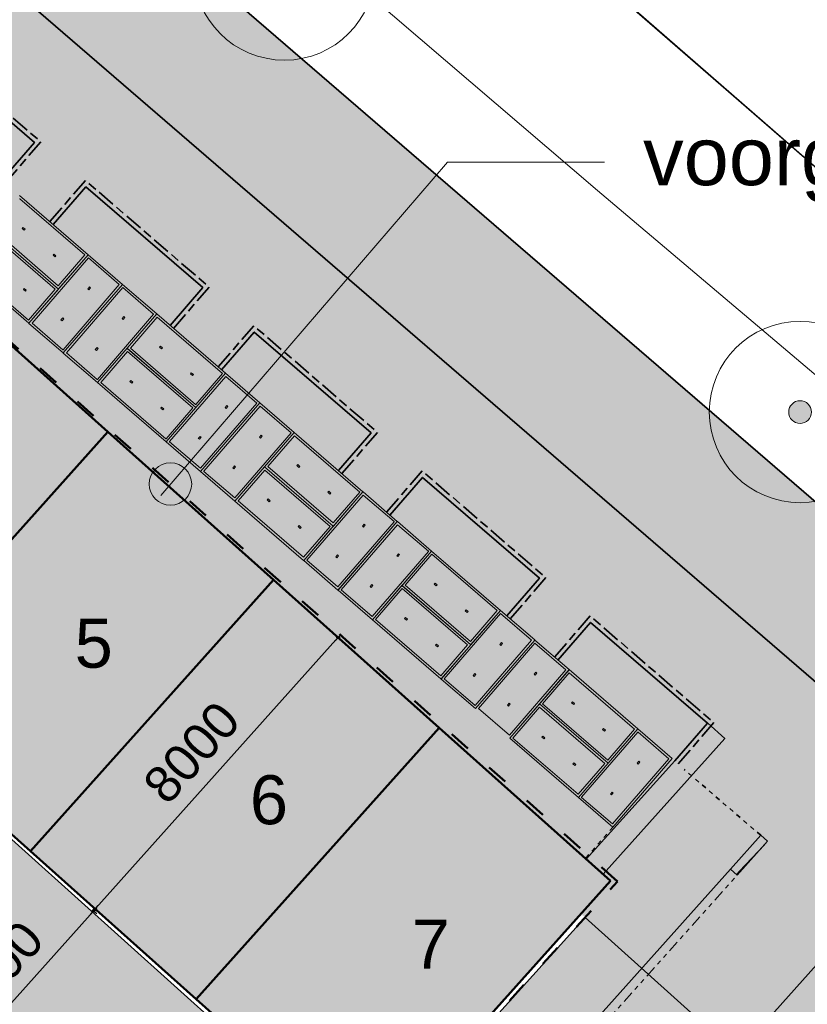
# Model space of a CAD drawing. Header units: millimetres. Extents: x 37131378 to 37737458, y 18584386 to 19114224.
# Tile 81 of 86: x 37682724 to 37700078, y 18917968 to 18939683. Entities that reach past the tile are written whole.
import ezdxf

# ---------------------------------------------------------------- set-up
doc = ezdxf.new("R2010")
doc.units = ezdxf.units.MM
doc.header["$LTSCALE"] = 50
doc.header["$PDMODE"] = 35
for name, pattern in [('DGN Style 5', [0.735972, 0.315416, -0.420555]), ('VH-OPSLUITBAND_100X200', [16, 8, -2, 4, -2]), ('VH-TROTTOIRBAND-SO', [15, 5, -2, 2, -2, 2, -2]), ('XX-HIDDEN', [4, 2, -2])]:
    doc.linetypes.add(name, pattern=pattern)
for name, color, linetype, lineweight in [('0.05 SO', 1, 'Continuous', 5), ('0.15', 2, 'Continuous', 18), ('0.50', 6, 'Continuous', 50), ('B-WE-GR-BOOM-S', 252, 'Continuous', 25), ('B-WE-VH-KANTOPSLUITING_ACHTERKANTBAND-G', 250, 'Continuous', 18), ('Bandenlijnen nieuwe situatie', 7, 'Continuous', 13), ('groenvoorziening', 7, 'Continuous', 0), ('N-WE-VH-KANTOPSLUITING_ACHTERKANTBAND-G', 50, 'Continuous', 35), ('N-WE-VH-KANTOPSLUITING_OPSLUITBAND_100X200-G', 150, 'VH-OPSLUITBAND_100X200', 35), ('N-WE-VH-KANTOPSLUITING_TROTTOIRBAND_180X200-G', 210, 'VH-TROTTOIRBAND-SO', 35), ('N-WE-VH-KANTOPSLUITING_TROTTOIRBAND_180X200_250_EINDVERLOOPBAND-S', 210, 'Continuous', 25), ('N-WE-VH-MATERIAALGRENS-G', 7, 'XX-HIDDEN', 35)]:
    doc.layers.add(name, color=color, linetype=linetype, lineweight=lineweight)
doc.layers.add('AM$1A---_MAATVOERING', color=1, linetype='Continuous')
doc.layers.add('N-WE-OG-TROTTOIR-SBS-DF-PAVIONA-V', color=7, linetype='Continuous', lineweight=0, true_color=0xbc7967)
doc.layers.add('N01-WE-GR-GRAS_GAZON-V', color=7, linetype='Continuous', lineweight=18, true_color=0xc5d986)
doc.styles.add('01_100', font='arial.ttf', dxfattribs={"height": 180})
doc.styles.add('02_100', font='arial.ttf', dxfattribs={"height": 800})
doc.dimstyles.new('02_100', dxfattribs={"dimscale": 71.428571, "dimtxt": 800, "dimasz": 1, "dimexe": 1.25, "dimexo": 0, "dimgap": 4.3, "dimtad": 1, "dimdec": 0, "dimdsep": 46, "dimtxsty": '02_100', "dimblk": 'DOT', "dimcen": 1, "dimdle": 1, "dimclrt": 2, "dimazin": 0, "dimtfac": 1, "dimtdec": 0, "dimtix": 1, "dimtmove": 1, "dimatfit": 3, "dimldrblk": 'DOT', "dimfxl": 2, "dimtolj": 1, "dimtzin": 0, "dimarcsym": 0})

# ---------------------------------------------------------------- blocks, each defined once
blk = doc.blocks.new('SGR-BOOM_01-SO')
at = {"linetype": 'ByBlock', "lineweight": 18}
h = blk.add_hatch(color=0, dxfattribs=at)
h.dxf.hatch_style = 1
edge = h.paths.add_edge_path()
edge.add_arc((0, 0), 0.25, 0, 360)
at = {"color": 0, "linetype": 'ByBlock', "lineweight": 18}
for radius in [2, 0.25]:
    blk.add_circle((0, 0), radius, dxfattribs=at)
blk = doc.blocks.new('SVH-TROTTOIRBAND EINDVERLOOPBAND_180 200X250_200X120_RECHTS_L1000_HD-MM')
at = {"linetype": 'Continuous', "lineweight": 0}
for p in [(0, 20), (900, 0)]:
    blk.add_line(p, (100, 20), dxfattribs=at)
blk.add_lwpolyline([(1000, 0), (0, 0), (0, 200), (1000, 200)], close=True, dxfattribs=at)
blk = doc.blocks.new('FASE2')
at = {"layer": '0.05 SO', "true_color": 0xc7c8ca}
h = blk.add_hatch(color=9, dxfattribs=at)
h.paths.add_polyline_path([(18022.02, -1933.753), (18023.431, -1933.65), (19459.855, -3174.25), (19459.959, -3175.661), (18872.994, -3855.276), (18871.584, -3855.379), (17435.159, -2614.779), (17435.056, -2613.369)])
h.paths.add_polyline_path([(18094.37, -2569.039), (18139.779, -2608.257), (18120.169, -2630.962), (18074.761, -2591.743)], flags=16)
h.paths.add_polyline_path([(18775.499, -3157.311), (18820.907, -3196.529), (18801.298, -3219.233), (18755.89, -3180.015)], flags=16)
h = blk.add_hatch(color=9, dxfattribs=at)
h.paths.add_polyline_path([(17368.385, -2690.563), (17369.795, -2690.46), (18806.22, -3931.06), (18806.323, -3932.47), (18219.359, -4612.085), (18217.948, -4612.189), (16781.524, -3371.589), (16781.42, -3370.178)])
h.paths.add_polyline_path([(17440.735, -3325.849), (17486.143, -3365.067), (17466.534, -3387.771), (17421.125, -3348.553)], flags=16)
h.paths.add_polyline_path([(18121.863, -3914.121), (18167.272, -3953.339), (18147.663, -3976.043), (18102.254, -3936.825)], flags=16)
h = blk.add_hatch(color=9, dxfattribs=at)
h.paths.add_polyline_path([(20216.665, -3827.886), (20216.768, -3829.296), (18976.168, -5265.721), (18974.758, -5265.824), (18295.143, -4678.859), (18295.04, -4677.449), (19535.64, -3241.024), (19537.05, -3240.921)])
h.paths.add_polyline_path([(19581.379, -3900.235), (19542.161, -3945.644), (19519.457, -3926.035), (19558.675, -3880.626)], flags=16)
h.paths.add_polyline_path([(18993.108, -4581.364), (18953.889, -4626.772), (18931.185, -4607.163), (18970.403, -4561.755)], flags=16)
h = blk.add_hatch(color=9, dxfattribs=at)
h.paths.add_polyline_path([(20973.475, -4481.521), (20973.578, -4482.932), (19732.978, -5919.356), (19731.567, -5919.459), (19051.952, -5332.495), (19051.849, -5331.084), (20292.449, -3894.66), (20293.86, -3894.557)])
h.paths.add_polyline_path([(20338.189, -4553.871), (20298.971, -4599.279), (20276.267, -4579.67), (20315.485, -4534.262)], flags=16)
h.paths.add_polyline_path([(19749.917, -5234.999), (19710.699, -5280.408), (19687.995, -5260.799), (19727.213, -5215.39)], flags=16)
h = blk.add_hatch(color=9, dxfattribs=at)
h.paths.add_polyline_path([(21049.259, -4548.295), (21050.669, -4548.192), (22487.094, -5788.792), (22487.197, -5790.202), (21900.232, -6469.817), (21898.822, -6469.921), (20462.397, -5229.321), (20462.294, -5227.91)])
h.paths.add_polyline_path([(21121.608, -5183.581), (21167.017, -5222.799), (21147.408, -5245.503), (21101.999, -5206.285)], flags=16)
h.paths.add_polyline_path([(21802.737, -5771.853), (21848.146, -5811.071), (21828.536, -5833.775), (21783.128, -5794.557)], flags=16)
h = blk.add_hatch(color=9, dxfattribs=at)
h.paths.add_polyline_path([(20395.623, -5305.105), (20397.034, -5305.002), (21833.458, -6545.602), (21833.562, -6547.012), (21246.597, -7226.627), (21245.187, -7226.73), (19808.762, -5986.13), (19808.659, -5984.72)])
h.paths.add_polyline_path([(20467.973, -5940.39), (20513.381, -5979.608), (20493.772, -6002.313), (20448.364, -5963.095)], flags=16)
h.paths.add_polyline_path([(21149.102, -6528.662), (21194.51, -6567.88), (21174.901, -6590.585), (21129.492, -6551.366)], flags=16)
h = blk.add_hatch(color=9, dxfattribs=at)
h.paths.add_polyline_path([(21322.381, -7293.401), (21322.278, -7291.991), (22562.878, -5855.566), (22564.288, -5855.463), (23243.903, -6442.427), (23244.007, -6443.838), (22003.407, -7880.262), (22001.996, -7880.366)])
h.paths.add_polyline_path([(21957.667, -7221.051), (21996.885, -7175.643), (22019.589, -7195.252), (21980.371, -7240.66)], flags=16)
h.paths.add_polyline_path([(22545.939, -6539.923), (22585.157, -6494.514), (22607.861, -6514.123), (22568.643, -6559.532)], flags=16)
h = blk.add_hatch(color=9, dxfattribs=at)
h.paths.add_polyline_path([(22079.191, -7947.036), (22079.088, -7945.626), (23319.688, -6509.201), (23321.098, -6509.098), (24000.713, -7096.063), (24000.816, -7097.473), (22760.216, -8533.898), (22758.806, -8534.001)])
h.paths.add_polyline_path([(22714.476, -7874.687), (22753.694, -7829.278), (22776.399, -7848.887), (22737.181, -7894.296)], flags=16)
h.paths.add_polyline_path([(23302.748, -7193.558), (23341.966, -7148.15), (23364.671, -7167.759), (23325.452, -7213.167)], flags=16)
h = blk.add_hatch(color=9, dxfattribs=at)
h.paths.add_polyline_path([(24076.497, -7162.837), (24077.908, -7162.734), (25514.332, -8403.334), (25514.435, -8404.744), (24927.471, -9084.359), (24926.06, -9084.462), (23489.636, -7843.862), (23489.533, -7842.452)])
h.paths.add_polyline_path([(24148.847, -7798.122), (24194.255, -7837.34), (24174.646, -7860.045), (24129.238, -7820.827)], flags=16)
h.paths.add_polyline_path([(24829.975, -8386.394), (24875.384, -8425.612), (24855.775, -8448.317), (24810.366, -8409.098)], flags=16)
h = blk.add_hatch(color=9, dxfattribs=at)
h.paths.add_polyline_path([(23422.862, -7919.646), (23424.272, -7919.543), (24860.697, -9160.143), (24860.8, -9161.554), (24273.835, -9841.169), (24272.425, -9841.272), (22836, -8600.672), (22835.897, -8599.261)])
h.paths.add_polyline_path([(23495.211, -8554.932), (23540.62, -8594.15), (23521.011, -8616.854), (23475.602, -8577.636)], flags=16)
h.paths.add_polyline_path([(24176.34, -9143.204), (24221.748, -9182.422), (24202.139, -9205.126), (24156.731, -9165.908)], flags=16)
h = blk.add_hatch(color=9, dxfattribs=at)
h.paths.add_polyline_path([(26271.142, -9056.969), (26271.245, -9058.379), (25030.645, -10494.804), (25029.234, -10494.907), (24349.619, -9907.943), (24349.516, -9906.532), (25590.116, -8470.108), (25591.527, -8470.004)])
h.paths.add_polyline_path([(25635.856, -9129.319), (25596.638, -9174.727), (25573.934, -9155.118), (25613.152, -9109.709)], flags=16)
h.paths.add_polyline_path([(25047.584, -9810.447), (25008.366, -9855.856), (24985.662, -9836.247), (25024.88, -9790.838)], flags=16)
h = blk.add_hatch(color=9, dxfattribs=at)
h.paths.add_polyline_path([(27027.951, -9710.604), (27028.055, -9712.015), (25787.455, -11148.439), (25786.044, -11148.543), (25106.429, -10561.578), (25106.326, -10560.168), (26346.926, -9123.743), (26348.336, -9123.64)])
h.paths.add_polyline_path([(26392.666, -9782.954), (26353.448, -9828.363), (26330.743, -9808.753), (26369.961, -9763.345)], flags=16)
h.paths.add_polyline_path([(25804.394, -10464.083), (25765.176, -10509.491), (25742.471, -10489.882), (25781.69, -10444.474)], flags=16)
h = blk.add_hatch(color=9, dxfattribs=at)
h.paths.add_polyline_path([(27103.735, -9777.378), (27105.146, -9777.275), (28541.571, -11017.875), (28541.674, -11019.286), (27954.709, -11698.901), (27953.299, -11699.004), (26516.874, -10458.404), (26516.771, -10456.993)])
h.paths.add_polyline_path([(27176.085, -10412.664), (27221.494, -10451.882), (27201.885, -10474.586), (27156.476, -10435.368)], flags=16)
h.paths.add_polyline_path([(27857.214, -11000.936), (27902.622, -11040.154), (27883.013, -11062.858), (27837.605, -11023.64)], flags=16)
h = blk.add_hatch(color=9, dxfattribs=at)
h.paths.add_polyline_path([(26450.1, -10534.188), (26451.511, -10534.085), (27887.935, -11774.685), (27888.038, -11776.095), (27301.074, -12455.71), (27299.663, -12455.813), (25863.239, -11215.213), (25863.135, -11213.803)])
h.paths.add_polyline_path([(26522.45, -11169.474), (26567.858, -11208.692), (26548.249, -11231.396), (26502.841, -11192.178)], flags=16)
h.paths.add_polyline_path([(27203.578, -11757.745), (27248.987, -11796.964), (27229.378, -11819.668), (27183.969, -11780.45)], flags=16)
h = blk.add_hatch(color=9, dxfattribs=at)
h.paths.add_polyline_path([(27376.858, -12522.484), (27376.755, -12521.074), (28617.355, -11084.649), (28618.765, -11084.546), (29298.38, -11671.511), (29298.483, -11672.921), (28057.883, -13109.346), (28056.473, -13109.449)])
h.paths.add_polyline_path([(28012.143, -12450.135), (28051.362, -12404.726), (28074.066, -12424.335), (28034.848, -12469.744)], flags=16)
h.paths.add_polyline_path([(28600.415, -11769.006), (28639.633, -11723.597), (28662.338, -11743.207), (28623.12, -11788.615)], flags=16)
h = blk.add_hatch(color=9, dxfattribs=at)
h.paths.add_polyline_path([(28133.667, -13176.12), (28133.564, -13174.709), (29374.164, -11738.285), (29375.575, -11738.181), (30055.19, -12325.146), (30055.293, -12326.556), (28814.693, -13762.981), (28813.282, -13763.084)])
h.paths.add_polyline_path([(28768.953, -13103.77), (28808.171, -13058.361), (28830.875, -13077.971), (28791.657, -13123.379)], flags=16)
h.paths.add_polyline_path([(29357.225, -12422.641), (29396.443, -12377.233), (29419.147, -12396.842), (29379.929, -12442.25)], flags=16)
h = blk.add_hatch(color=9, dxfattribs=at)
h.paths.add_polyline_path([(30130.974, -12391.92), (30132.384, -12391.817), (31568.809, -13632.417), (31568.912, -13633.827), (30981.948, -14313.442), (30980.537, -14313.545), (29544.112, -13072.945), (29544.009, -13071.535)])
h.paths.add_polyline_path([(30203.323, -13027.206), (30248.732, -13066.424), (30229.123, -13089.128), (30183.714, -13049.91)], flags=16)
h.paths.add_polyline_path([(30884.452, -13615.477), (30929.861, -13654.696), (30910.252, -13677.4), (30864.843, -13638.182)], flags=16)
h = blk.add_hatch(color=9, dxfattribs=at)
h.paths.add_polyline_path([(29477.338, -13148.73), (29478.749, -13148.626), (30915.174, -14389.226), (30915.277, -14390.637), (30328.312, -15070.252), (30326.902, -15070.355), (28890.477, -13829.755), (28890.374, -13828.345)])
h.paths.add_polyline_path([(29549.688, -13784.015), (29595.097, -13823.233), (29575.488, -13845.938), (29530.079, -13806.719)], flags=16)
h.paths.add_polyline_path([(30230.817, -14372.287), (30276.225, -14411.505), (30256.616, -14434.209), (30211.208, -14394.991)], flags=16)
h = blk.add_hatch(color=9, dxfattribs=at)
h.paths.add_polyline_path([(30404.096, -15137.026), (30403.993, -15135.615), (31644.593, -13699.191), (31646.003, -13699.088), (32325.619, -14286.052), (32325.722, -14287.463), (31085.122, -15723.887), (31083.711, -15723.99)])
h.paths.add_polyline_path([(31039.382, -15064.676), (31078.6, -15019.268), (31101.304, -15038.877), (31062.086, -15084.285)], flags=16)
h.paths.add_polyline_path([(31627.654, -14383.548), (31666.872, -14338.139), (31689.576, -14357.748), (31650.358, -14403.157)], flags=16)
at = {"layer": '0.05 SO', "color": 9, "true_color": 0xc7c8ca}
for p, q in [((19531.134, -3169.745), (18017.515, -1862.474)), ((19459.855, -3174.25), (18023.431, -1933.65)), ((18094.37, -2569.039), (18074.761, -2591.743)), ((18074.761, -2591.743), (18120.169, -2630.962)), ((18139.779, -2608.257), (18094.37, -2569.039)), ((18877.499, -3926.555), (17363.88, -2619.284)), ((17364.637, -2619.938), (18876.742, -3925.901)), ((18806.22, -3931.06), (17369.795, -2690.46)), ((17435.159, -2614.779), (18871.584, -3855.379)), ((18120.169, -2630.962), (18139.779, -2608.257)), ((19530.481, -3170.502), (18224.517, -4682.608)), ((19535.64, -3241.024), (18295.04, -4677.449)), ((18775.499, -3157.311), (18755.89, -3180.015)), ((18755.89, -3180.015), (18801.298, -3219.233)), ((18820.907, -3196.529), (18775.499, -3157.311)), ((18801.298, -3219.233), (18820.907, -3196.529)), ((18872.994, -3855.276), (19459.959, -3175.661)), ((18878.153, -3925.798), (19531.134, -3169.745)), ((20287.944, -3823.381), (19531.891, -3170.399)), ((20216.665, -3827.886), (19537.05, -3240.921)), ((16711.001, -3376.747), (18223.107, -4682.711)), ((16781.524, -3371.589), (18217.948, -4612.189)), ((18976.168, -5265.721), (20216.768, -3829.296)), ((18980.673, -5337), (20287.944, -3823.381)), ((20287.29, -3824.137), (18981.327, -5336.243)), ((20292.449, -3894.66), (19051.849, -5331.084)), ((19558.675, -3880.626), (19519.457, -3926.035)), ((19542.161, -3945.644), (19581.379, -3900.235)), ((19581.379, -3900.235), (19558.675, -3880.626)), ((21044.754, -4477.016), (20288.701, -3824.034)), ((20973.475, -4481.521), (20293.86, -3894.557)), ((18121.863, -3914.121), (18102.254, -3936.825)), ((18102.254, -3936.825), (18147.663, -3976.043)), ((18167.272, -3953.339), (18121.863, -3914.121)), ((18147.663, -3976.043), (18167.272, -3953.339)), ((18219.359, -4612.085), (18806.323, -3932.47)), ((18224.517, -4682.608), (18877.499, -3926.555)), ((19519.457, -3926.035), (19542.161, -3945.644)), ((19732.978, -5919.356), (20973.578, -4482.932)), ((19737.483, -5990.635), (21044.754, -4477.016)), ((20315.485, -4534.262), (20276.267, -4579.67)), ((20298.971, -4599.279), (20338.189, -4553.871)), ((20338.189, -4553.871), (20315.485, -4534.262)), ((21044.754, -4477.016), (20391.772, -5233.069)), ((21049.259, -4548.295), (20462.294, -5227.91)), ((22558.373, -5784.287), (21044.754, -4477.016)), ((22487.094, -5788.792), (21050.669, -4548.192)), ((18224.62, -4684.018), (18980.673, -5337)), ((18295.143, -4678.859), (18974.758, -5265.824)), ((18970.403, -4561.755), (18931.185, -4607.163)), ((18931.185, -4607.163), (18953.889, -4626.772)), ((18953.889, -4626.772), (18993.108, -4581.364)), ((18993.108, -4581.364), (18970.403, -4561.755)), ((20276.267, -4579.67), (20298.971, -4599.279)), ((21121.608, -5183.581), (21101.999, -5206.285)), ((21101.999, -5206.285), (21147.408, -5245.503)), ((21167.017, -5222.799), (21121.608, -5183.581)), ((18981.43, -5337.653), (19737.483, -5990.635)), ((19051.952, -5332.495), (19731.567, -5919.459)), ((19727.213, -5215.39), (19687.995, -5260.799)), ((19687.995, -5260.799), (19710.699, -5280.408)), ((19710.699, -5280.408), (19749.917, -5234.999)), ((19749.917, -5234.999), (19727.213, -5215.39)), ((20391.118, -5233.826), (19738.137, -5989.878)), ((20395.623, -5305.105), (19808.659, -5984.72)), ((21904.737, -6541.096), (20391.118, -5233.826)), ((20391.875, -5234.479), (21903.981, -6540.443)), ((21833.458, -6545.602), (20397.034, -5305.002)), ((20462.397, -5229.321), (21898.822, -6469.921)), ((21147.408, -5245.503), (21167.017, -5222.799)), ((22558.373, -5784.287), (21251.102, -7297.906)), ((22562.878, -5855.566), (21322.278, -7291.991)), ((21802.737, -5771.853), (21783.128, -5794.557)), ((21783.128, -5794.557), (21828.536, -5833.775)), ((21848.146, -5811.071), (21802.737, -5771.853)), ((21828.536, -5833.775), (21848.146, -5811.071)), ((21900.232, -6469.817), (22487.197, -5790.202)), ((21905.391, -6540.34), (22558.373, -5784.287)), ((23314.426, -6437.269), (22558.373, -5784.287)), ((23243.903, -6442.427), (22564.288, -5855.463)), ((19738.24, -5991.289), (21250.345, -7297.252)), ((19808.762, -5986.13), (21245.187, -7226.73)), ((20467.973, -5940.39), (20448.364, -5963.095)), ((20448.364, -5963.095), (20493.772, -6002.313)), ((20513.381, -5979.608), (20467.973, -5940.39)), ((20493.772, -6002.313), (20513.381, -5979.608)), ((22003.407, -7880.262), (23244.007, -6443.838)), ((23315.182, -6437.922), (22007.912, -7951.541)), ((22008.565, -7950.785), (23314.529, -6438.679)), ((23319.688, -6509.201), (22079.088, -7945.626)), ((22585.157, -6494.514), (22545.939, -6539.923)), ((22568.643, -6559.532), (22607.861, -6514.123)), ((22607.861, -6514.123), (22585.157, -6494.514)), ((24071.235, -7090.904), (23315.182, -6437.922)), ((24000.713, -7096.063), (23321.098, -6509.098)), ((21149.102, -6528.662), (21129.492, -6551.366)), ((21129.492, -6551.366), (21174.901, -6590.585)), ((21194.51, -6567.88), (21149.102, -6528.662)), ((21174.901, -6590.585), (21194.51, -6567.88)), ((21246.597, -7226.627), (21833.562, -6547.012)), ((21251.756, -7297.149), (21904.737, -6541.096)), ((22545.939, -6539.923), (22568.643, -6559.532)), ((22760.216, -8533.898), (24000.816, -7097.473)), ((22765.375, -8604.42), (24071.338, -7092.314)), ((23341.966, -7148.15), (23302.748, -7193.558)), ((23364.671, -7167.759), (23341.966, -7148.15)), ((24071.992, -7091.558), (23419.01, -7847.61)), ((24076.497, -7162.837), (23489.533, -7842.452)), ((25585.611, -8398.828), (24071.992, -7091.558)), ((25514.332, -8403.334), (24077.908, -7162.734)), ((21251.102, -7297.906), (22007.155, -7950.888)), ((21322.381, -7293.401), (22001.996, -7880.366)), ((21996.885, -7175.643), (21957.667, -7221.051)), ((21957.667, -7221.051), (21980.371, -7240.66)), ((21980.371, -7240.66), (22019.589, -7195.252)), ((22019.589, -7195.252), (21996.885, -7175.643)), ((23302.748, -7193.558), (23325.452, -7213.167)), ((23325.452, -7213.167), (23364.671, -7167.759)), ((24148.847, -7798.122), (24129.238, -7820.827)), ((24194.255, -7837.34), (24148.847, -7798.122)), ((22007.912, -7951.541), (22763.964, -8604.523)), ((22079.191, -7947.036), (22758.806, -8534.001)), ((22753.694, -7829.278), (22714.476, -7874.687)), ((22714.476, -7874.687), (22737.181, -7894.296)), ((22737.181, -7894.296), (22776.399, -7848.887)), ((22776.399, -7848.887), (22753.694, -7829.278)), ((23418.357, -7848.367), (22765.375, -8604.42)), ((23422.862, -7919.646), (22835.897, -8599.261)), ((24931.976, -9155.638), (23418.357, -7848.367)), ((23419.113, -7849.021), (24931.219, -9154.984)), ((24860.697, -9160.143), (23424.272, -7919.543)), ((23489.636, -7843.862), (24926.06, -9084.462)), ((24129.238, -7820.827), (24174.646, -7860.045)), ((24174.646, -7860.045), (24194.255, -7837.34)), ((25584.958, -8399.585), (24278.994, -9911.691)), ((24829.975, -8386.394), (24810.366, -8409.098)), ((24810.366, -8409.098), (24855.775, -8448.317)), ((24875.384, -8425.612), (24829.975, -8386.394)), ((24855.775, -8448.317), (24875.384, -8425.612)), ((24927.471, -9084.359), (25514.435, -8404.744)), ((24932.629, -9154.881), (25585.611, -8398.828)), ((26342.421, -9052.464), (25586.368, -8399.482)), ((22765.478, -8605.83), (24277.584, -9911.794)), ((22836, -8600.672), (24272.425, -9841.272)), ((23495.211, -8554.932), (23475.602, -8577.636)), ((23475.602, -8577.636), (23521.011, -8616.854)), ((23540.62, -8594.15), (23495.211, -8554.932)), ((23521.011, -8616.854), (23540.62, -8594.15)), ((25590.116, -8470.108), (24349.516, -9906.532)), ((26271.142, -9056.969), (25591.527, -8470.004)), ((25030.645, -10494.804), (26271.245, -9058.379)), ((25035.15, -10566.083), (26342.421, -9052.464)), ((26341.767, -9053.221), (25035.804, -10565.326)), ((25613.152, -9109.709), (25573.934, -9155.118)), ((25635.856, -9129.319), (25613.152, -9109.709)), ((27099.23, -9706.099), (26343.178, -9053.118)), ((24176.34, -9143.204), (24156.731, -9165.908)), ((24156.731, -9165.908), (24202.139, -9205.126)), ((24221.748, -9182.422), (24176.34, -9143.204)), ((24202.139, -9205.126), (24221.748, -9182.422)), ((24273.835, -9841.169), (24860.8, -9161.554)), ((24278.994, -9911.691), (24931.976, -9155.638)), ((26346.926, -9123.743), (25106.326, -10560.168)), ((25573.934, -9155.118), (25596.638, -9174.727)), ((25596.638, -9174.727), (25635.856, -9129.319)), ((27027.951, -9710.604), (26348.336, -9123.64)), ((25787.455, -11148.439), (27028.055, -9712.015)), ((25791.96, -11219.718), (27099.23, -9706.099)), ((26369.961, -9763.345), (26330.743, -9808.753)), ((26392.666, -9782.954), (26369.961, -9763.345)), ((27099.23, -9706.099), (26446.249, -10462.152)), ((28612.85, -11013.37), (27099.23, -9706.099)), ((24279.097, -9913.101), (25035.15, -10566.083)), ((24349.619, -9907.943), (25029.234, -10494.907)), ((25024.88, -9790.838), (24985.662, -9836.247)), ((24985.662, -9836.247), (25008.366, -9855.856)), ((25008.366, -9855.856), (25047.584, -9810.447)), ((25047.584, -9810.447), (25024.88, -9790.838)), ((26330.743, -9808.753), (26353.448, -9828.363)), ((26353.448, -9828.363), (26392.666, -9782.954)), ((27103.735, -9777.378), (26516.771, -10456.993)), ((28541.571, -11017.875), (27105.146, -9777.275)), ((27176.085, -10412.664), (27156.476, -10435.368)), ((27221.494, -10451.882), (27176.085, -10412.664)), ((25035.907, -10566.737), (25791.96, -11219.718)), ((25106.429, -10561.578), (25786.044, -11148.543)), ((25781.69, -10444.474), (25742.471, -10489.882)), ((25742.471, -10489.882), (25765.176, -10509.491)), ((25765.176, -10509.491), (25804.394, -10464.083)), ((25804.394, -10464.083), (25781.69, -10444.474)), ((26445.595, -10462.909), (25792.613, -11218.962)), ((26450.1, -10534.188), (25863.135, -11213.803)), ((27959.214, -11770.18), (26445.595, -10462.909)), ((26446.352, -10463.563), (27958.457, -11769.526)), ((27887.935, -11774.685), (26451.511, -10534.085)), ((26516.874, -10458.404), (27953.299, -11699.004)), ((27156.476, -10435.368), (27201.885, -10474.586)), ((27201.885, -10474.586), (27221.494, -10451.882)), ((28612.85, -11013.37), (27305.579, -12526.989)), ((27857.214, -11000.936), (27837.605, -11023.64)), ((27837.605, -11023.64), (27883.013, -11062.858)), ((27902.622, -11040.154), (27857.214, -11000.936)), ((27883.013, -11062.858), (27902.622, -11040.154)), ((27954.709, -11698.901), (28541.674, -11019.286)), ((27959.868, -11769.423), (28612.85, -11013.37)), ((29368.902, -11666.352), (28612.85, -11013.37)), ((25792.716, -11220.372), (27304.822, -12526.336)), ((25863.239, -11215.213), (27299.663, -12455.813)), ((26522.45, -11169.474), (26502.841, -11192.178)), ((26502.841, -11192.178), (26548.249, -11231.396)), ((26567.858, -11208.692), (26522.45, -11169.474)), ((26548.249, -11231.396), (26567.858, -11208.692)), ((28617.355, -11084.649), (27376.755, -12521.074)), ((29298.38, -11671.511), (28618.765, -11084.546)), ((28057.883, -13109.346), (29298.483, -11672.921)), ((29369.659, -11667.006), (28062.388, -13180.625)), ((28063.042, -13179.868), (29369.006, -11667.762)), ((28639.633, -11723.597), (28600.415, -11769.006)), ((28662.338, -11743.207), (28639.633, -11723.597)), ((30125.712, -12319.987), (29369.659, -11667.006)), ((27203.578, -11757.745), (27183.969, -11780.45)), ((27183.969, -11780.45), (27229.378, -11819.668)), ((27248.987, -11796.964), (27203.578, -11757.745)), ((27229.378, -11819.668), (27248.987, -11796.964)), ((27301.074, -12455.71), (27888.038, -11776.095)), ((27306.232, -12526.232), (27959.214, -11770.18)), ((29374.164, -11738.285), (28133.564, -13174.709)), ((28600.415, -11769.006), (28623.12, -11788.615)), ((28623.12, -11788.615), (28662.338, -11743.207)), ((30055.19, -12325.146), (29375.575, -11738.181)), ((28814.693, -13762.981), (30055.293, -12326.556)), ((28819.852, -13833.503), (30125.815, -12321.398)), ((29396.443, -12377.233), (29357.225, -12422.641)), ((29419.147, -12396.842), (29396.443, -12377.233)), ((30126.469, -12320.641), (29473.487, -13076.694)), ((31640.088, -13627.912), (30126.469, -12320.641)), ((27305.579, -12526.989), (28061.632, -13179.971)), ((27376.858, -12522.484), (28056.473, -13109.449)), ((28051.362, -12404.726), (28012.143, -12450.135)), ((28012.143, -12450.135), (28034.848, -12469.744)), ((28034.848, -12469.744), (28074.066, -12424.335)), ((28074.066, -12424.335), (28051.362, -12404.726)), ((29357.225, -12422.641), (29379.929, -12442.25)), ((29379.929, -12442.25), (29419.147, -12396.842)), ((30130.974, -12391.92), (29544.009, -13071.535)), ((31568.809, -13632.417), (30132.384, -12391.817)), ((30203.323, -13027.206), (30183.714, -13049.91)), ((30248.732, -13066.424), (30203.323, -13027.206)), ((28133.667, -13176.12), (28813.282, -13763.084)), ((28808.171, -13058.361), (28768.953, -13103.77)), ((28768.953, -13103.77), (28791.657, -13123.379)), ((28791.657, -13123.379), (28830.875, -13077.971)), ((28830.875, -13077.971), (28808.171, -13058.361)), ((29472.833, -13077.451), (28819.852, -13833.503)), ((29477.338, -13148.73), (28890.374, -13828.345)), ((30986.453, -14384.721), (29472.833, -13077.451)), ((29473.59, -13078.104), (30985.696, -14384.068)), ((30915.174, -14389.226), (29478.749, -13148.626)), ((29544.112, -13072.945), (30980.537, -14313.545)), ((30183.714, -13049.91), (30229.123, -13089.128)), ((30229.123, -13089.128), (30248.732, -13066.424)), ((31640.088, -13627.912), (30332.817, -15141.531)), ((30884.452, -13615.477), (30864.843, -13638.182)), ((30864.843, -13638.182), (30910.252, -13677.4)), ((30929.861, -13654.696), (30884.452, -13615.477)), ((30910.252, -13677.4), (30929.861, -13654.696)), ((30981.948, -14313.442), (31568.912, -13633.827)), ((30987.106, -14383.965), (31640.088, -13627.912)), ((32396.141, -14280.893), (31640.088, -13627.912)), ((28819.955, -13834.914), (30332.06, -15140.877)), ((28890.477, -13829.755), (30326.902, -15070.355)), ((29549.688, -13784.015), (29530.079, -13806.719)), ((29530.079, -13806.719), (29575.488, -13845.938)), ((29595.097, -13823.233), (29549.688, -13784.015)), ((29575.488, -13845.938), (29595.097, -13823.233)), ((31644.593, -13699.191), (30403.993, -15135.615)), ((32325.619, -14286.052), (31646.003, -13699.088)), ((31085.122, -15723.887), (32325.722, -14287.463)), ((32396.898, -14281.547), (31089.627, -15795.166)), ((31090.28, -15794.41), (32396.244, -14282.304)), ((30230.817, -14372.287), (30211.208, -14394.991)), ((30211.208, -14394.991), (30256.616, -14434.209)), ((30276.225, -14411.505), (30230.817, -14372.287)), ((30256.616, -14434.209), (30276.225, -14411.505)), ((30328.312, -15070.252), (30915.277, -14390.637)), ((30333.471, -15140.774), (30986.453, -14384.721)), ((31666.872, -14338.139), (31627.654, -14383.548)), ((31627.654, -14383.548), (31650.358, -14403.157)), ((31650.358, -14403.157), (31689.576, -14357.748)), ((31689.576, -14357.748), (31666.872, -14338.139)), ((30332.817, -15141.531), (31088.87, -15794.513)), ((30404.096, -15137.026), (31083.711, -15723.99)), ((31078.6, -15019.268), (31039.382, -15064.676)), ((31039.382, -15064.676), (31062.086, -15084.285)), ((31062.086, -15084.285), (31101.304, -15038.877)), ((31101.304, -15038.877), (31078.6, -15019.268))]:
    blk.add_line(p, q, dxfattribs=at)
at = {"layer": '0.05 SO', "color": 9, "true_color": 0xc7c8ca, "extrusion": (0, 0, -1)}
for centre, start, end in [((-18022.777, -1934.407), 40.8162599, 130.8162599), ((-20216.011, -3828.643), 130.8162599, 220.8162599), ((-20972.821, -4482.278), 130.8162599, 220.8162599), ((-21050.016, -4548.949), 40.8162599, 130.8162599), ((-20396.38, -5305.758), 40.8162599, 130.8162599), ((-24077.254, -7163.49), 40.8162599, 130.8162599), ((-21323.035, -7292.644), 310.8162599, 40.8162599), ((-22079.844, -7946.28), 310.8162599, 40.8162599), ((-23423.619, -7920.3), 40.8162599, 130.8162599), ((-26270.488, -9057.726), 130.8162599, 220.8162599), ((-27027.298, -9711.361), 130.8162599, 220.8162599), ((-27104.492, -9778.032), 40.8162599, 130.8162599), ((-26450.857, -10534.842), 40.8162599, 130.8162599), ((-27377.511, -12521.727), 310.8162599, 40.8162599), ((-30131.731, -12392.574), 40.8162599, 130.8162599), ((-28134.321, -13175.363), 310.8162599, 40.8162599), ((-29478.095, -13149.383), 40.8162599, 130.8162599), ((-30404.75, -15136.269), 310.8162599, 40.8162599)]:
    blk.add_arc(centre, 1, start, end, dxfattribs=at)
at = {"layer": '0.05 SO', "color": 9, "true_color": 0xc7c8ca}
for centre, start, end in [((19459.202, -3175.007), 319.1837401, 49.1837401), ((19531.238, -3171.156), 49.1837401, 139.1837401), ((19536.396, -3241.678), 49.1837401, 139.1837401), ((19536.396, -3241.678), 49.1837401, 139.1837401), ((18872.237, -3854.622), 229.1837401, 319.1837401), ((18872.237, -3854.622), 229.1837401, 319.1837401), ((20288.047, -3824.791), 49.1837401, 139.1837401), ((20293.206, -3895.313), 49.1837401, 139.1837401), ((20293.206, -3895.313), 49.1837401, 139.1837401), ((18805.566, -3931.817), 319.1837401, 49.1837401), ((18877.396, -3925.144), 229.1837401, 319.1837401), ((18218.602, -4611.432), 229.1837401, 319.1837401), ((18218.602, -4611.432), 229.1837401, 319.1837401), ((18223.761, -4681.954), 229.1837401, 319.1837401), ((18225.274, -4683.261), 139.1837401, 229.1837401), ((18295.796, -4678.103), 139.1837401, 229.1837401), ((18295.796, -4678.103), 139.1837401, 229.1837401), ((18975.411, -5265.067), 229.1837401, 319.1837401), ((18982.084, -5336.897), 139.1837401, 229.1837401), ((19052.606, -5331.738), 139.1837401, 229.1837401), ((19052.606, -5331.738), 139.1837401, 229.1837401), ((20392.529, -5233.722), 139.1837401, 229.1837401), ((20463.051, -5228.564), 139.1837401, 229.1837401), ((20463.051, -5228.564), 139.1837401, 229.1837401), ((22486.44, -5789.549), 319.1837401, 49.1837401), ((22563.635, -5856.22), 49.1837401, 139.1837401), ((19732.221, -5918.703), 229.1837401, 319.1837401), ((19738.893, -5990.532), 139.1837401, 229.1837401), ((19809.416, -5985.373), 139.1837401, 229.1837401), ((19809.416, -5985.373), 139.1837401, 229.1837401), ((21899.476, -6469.164), 229.1837401, 319.1837401), ((21899.476, -6469.164), 229.1837401, 319.1837401), ((23243.25, -6443.184), 319.1837401, 49.1837401), ((23243.25, -6443.184), 319.1837401, 49.1837401), ((23313.772, -6438.025), 319.1837401, 49.1837401), ((23320.444, -6509.855), 49.1837401, 139.1837401), ((21832.805, -6546.358), 319.1837401, 49.1837401), ((21904.634, -6539.686), 229.1837401, 319.1837401), ((24000.059, -7096.82), 319.1837401, 49.1837401), ((24000.059, -7096.82), 319.1837401, 49.1837401), ((24070.582, -7091.661), 319.1837401, 49.1837401), ((21245.84, -7225.973), 229.1837401, 319.1837401), ((21245.84, -7225.973), 229.1837401, 319.1837401), ((21250.999, -7296.496), 229.1837401, 319.1837401), ((22002.65, -7879.609), 229.1837401, 319.1837401), ((22002.65, -7879.609), 229.1837401, 319.1837401), ((22007.808, -7950.131), 229.1837401, 319.1837401), ((23419.767, -7848.264), 139.1837401, 229.1837401), ((23490.289, -7843.105), 139.1837401, 229.1837401), ((23490.289, -7843.105), 139.1837401, 229.1837401), ((25513.679, -8404.09), 319.1837401, 49.1837401), ((25585.714, -8400.239), 49.1837401, 139.1837401), ((22759.459, -8533.244), 229.1837401, 319.1837401), ((22759.459, -8533.244), 229.1837401, 319.1837401), ((22764.618, -8603.766), 229.1837401, 319.1837401), ((22766.132, -8605.074), 139.1837401, 229.1837401), ((22836.654, -8599.915), 139.1837401, 229.1837401), ((22836.654, -8599.915), 139.1837401, 229.1837401), ((25590.873, -8470.761), 49.1837401, 139.1837401), ((25590.873, -8470.761), 49.1837401, 139.1837401), ((24926.714, -9083.705), 229.1837401, 319.1837401), ((24926.714, -9083.705), 229.1837401, 319.1837401), ((26342.524, -9053.874), 49.1837401, 139.1837401), ((24860.043, -9160.9), 319.1837401, 49.1837401), ((24931.873, -9154.228), 229.1837401, 319.1837401), ((26347.683, -9124.397), 49.1837401, 139.1837401), ((26347.683, -9124.397), 49.1837401, 139.1837401), ((24273.079, -9840.515), 229.1837401, 319.1837401), ((24273.079, -9840.515), 229.1837401, 319.1837401), ((24278.237, -9911.037), 229.1837401, 319.1837401), ((24279.751, -9912.345), 139.1837401, 229.1837401), ((24350.273, -9907.186), 139.1837401, 229.1837401), ((24350.273, -9907.186), 139.1837401, 229.1837401), ((25029.888, -10494.15), 229.1837401, 319.1837401), ((25036.56, -10565.98), 139.1837401, 229.1837401), ((25107.083, -10560.821), 139.1837401, 229.1837401), ((25107.083, -10560.821), 139.1837401, 229.1837401), ((26447.005, -10462.806), 139.1837401, 229.1837401), ((26517.528, -10457.647), 139.1837401, 229.1837401), ((26517.528, -10457.647), 139.1837401, 229.1837401), ((28540.917, -11018.632), 319.1837401, 49.1837401), ((25786.698, -11147.786), 229.1837401, 319.1837401), ((25793.37, -11219.615), 139.1837401, 229.1837401), ((25863.892, -11214.457), 139.1837401, 229.1837401), ((25863.892, -11214.457), 139.1837401, 229.1837401), ((28618.111, -11085.303), 49.1837401, 139.1837401), ((27953.952, -11698.247), 229.1837401, 319.1837401), ((27953.952, -11698.247), 229.1837401, 319.1837401), ((29297.726, -11672.267), 319.1837401, 49.1837401), ((29297.726, -11672.267), 319.1837401, 49.1837401), ((29368.249, -11667.109), 319.1837401, 49.1837401), ((27887.282, -11775.442), 319.1837401, 49.1837401), ((27959.111, -11768.769), 229.1837401, 319.1837401), ((29374.921, -11738.938), 49.1837401, 139.1837401), ((30054.536, -12325.903), 319.1837401, 49.1837401), ((30054.536, -12325.903), 319.1837401, 49.1837401), ((30125.058, -12320.744), 319.1837401, 49.1837401), ((27300.317, -12455.057), 229.1837401, 319.1837401), ((27300.317, -12455.057), 229.1837401, 319.1837401), ((27305.476, -12525.579), 229.1837401, 319.1837401), ((28057.126, -13108.692), 229.1837401, 319.1837401), ((28057.126, -13108.692), 229.1837401, 319.1837401), ((28062.285, -13179.214), 229.1837401, 319.1837401), ((29474.244, -13077.347), 139.1837401, 229.1837401), ((29544.766, -13072.189), 139.1837401, 229.1837401), ((29544.766, -13072.189), 139.1837401, 229.1837401), ((31568.155, -13633.174), 319.1837401, 49.1837401), ((28813.936, -13762.327), 229.1837401, 319.1837401), ((28813.936, -13762.327), 229.1837401, 319.1837401), ((28819.095, -13832.85), 229.1837401, 319.1837401), ((28820.608, -13834.157), 139.1837401, 229.1837401), ((28891.131, -13828.998), 139.1837401, 229.1837401), ((28891.131, -13828.998), 139.1837401, 229.1837401), ((31645.35, -13699.844), 49.1837401, 139.1837401), ((30981.191, -14312.789), 229.1837401, 319.1837401), ((30981.191, -14312.789), 229.1837401, 319.1837401), ((32324.965, -14286.809), 319.1837401, 49.1837401), ((32324.965, -14286.809), 319.1837401, 49.1837401), ((32395.487, -14281.65), 319.1837401, 49.1837401), ((30914.52, -14389.983), 319.1837401, 49.1837401), ((30986.349, -14383.311), 229.1837401, 319.1837401), ((30327.555, -15069.598), 229.1837401, 319.1837401), ((30327.555, -15069.598), 229.1837401, 319.1837401), ((30332.714, -15140.12), 229.1837401, 319.1837401), ((31084.365, -15723.234), 229.1837401, 319.1837401), ((31084.365, -15723.234), 229.1837401, 319.1837401), ((31089.524, -15793.756), 229.1837401, 319.1837401)]:
    blk.add_arc(centre, 1, start, end, dxfattribs=at)
at = {"layer": '0.50'}
for points in [[(19961.453, -7072.248), (14608.098, -13060.121), (10956.073, -9795.091), (16309.428, -3807.218)], [(23613.477, -10337.279), (18260.122, -16325.151), (14608.098, -13060.121), (19961.453, -7072.248)], [(27265.502, -13602.309), (21912.147, -19590.181), (18260.122, -16325.151), (23613.477, -10337.279)], [(31038.677, -16975.652), (25685.322, -22963.524), (21912.147, -19590.181), (27265.502, -13602.309)]]:
    blk.add_lwpolyline(points, close=True, dxfattribs=at)
at = {"layer": 'B-WE-VH-KANTOPSLUITING_ACHTERKANTBAND-G', "flags": 128}
blk.add_lwpolyline([(25205.925, -26200.405), (33682.582, -16719.035)], dxfattribs=at)
at = {"layer": 'N-WE-VH-KANTOPSLUITING_ACHTERKANTBAND-G', "flags": 128}
for points in [[(17626.725, -1524.96), (18345.724, -692.469), (15772.571, 1529.891), (15053.572, 697.401)], [(21335.636, -4728.243), (22054.635, -3895.752), (19481.482, -1673.392), (18762.483, -2505.883)], [(25044.547, -7931.526), (25763.546, -7099.036), (23190.394, -4876.676), (22471.395, -5709.166)], [(28753.458, -11134.81), (29472.457, -10302.319), (26899.305, -8079.959), (26180.306, -8912.45)], [(32455.887, -14332.494), (33174.886, -13500.004), (30601.733, -11277.643), (29882.734, -12110.134)], [(33184.571, -13502.71), (33557.322, -13835.962), (30878.425, -16832.381)], [(32455.887, -14332.494), (30505.674, -16499.129)]]:
    blk.add_lwpolyline(points, dxfattribs=at)
at = {"layer": 'N-WE-VH-KANTOPSLUITING_OPSLUITBAND_100X200-G', "flags": 128}
for points in [[(17702.406, -1590.323), (18486.768, -682.152), (15762.254, 1670.936), (14977.891, 762.764)], [(21411.317, -4793.607), (22195.679, -3885.435), (19471.165, -1532.348), (18686.802, -2440.519)], [(25120.228, -7996.89), (25904.591, -7088.718), (23180.076, -4735.631), (22395.714, -5643.803)], [(28829.139, -11200.173), (29613.502, -10292.002), (26888.987, -7938.914), (26104.625, -8847.086)], [(32531.568, -14397.858), (33315.93, -13489.686), (30591.416, -11136.599), (29807.053, -12044.77)]]:
    blk.add_lwpolyline(points, dxfattribs=at)
at = {"layer": 'N-WE-VH-KANTOPSLUITING_TROTTOIRBAND_180X200-G', "flags": 128}
blk.add_lwpolyline([(25343.108, -26347.036), (33831.682, -16852.336)], dxfattribs=at)
at = {"layer": 'N-WE-VH-MATERIAALGRENS-G', "flags": 128}
for points in [[(34349.086, -15973.534), (32661.347, -14519.338)], [(31088.87, -15794.513), (30491.363, -16486.335)]]:
    blk.add_lwpolyline(points, dxfattribs=at)
at = {"layer": 'N-WE-VH-KANTOPSLUITING_TROTTOIRBAND_180X200_250_EINDVERLOOPBAND-S', "rotation": 48.20223673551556}
blk.add_blockref('SVH-TROTTOIRBAND EINDVERLOOPBAND_180 200X250_200X120_RECHTS_L1000_HD-MM', (33831.683, -16852.337), dxfattribs=at)
blk = doc.blocks.new('DOT')
blk.add_line((-1.4, 0), (1.4, 0))
at = {"color": 4}
blk.add_circle((0, 0), 0.4, dxfattribs=at)
blk = doc.blocks.new('*D1243')
at = {"layer": 'AM$1A---_MAATVOERING', "color": 0, "linetype": 'Continuous', "lineweight": -2, "transparency": 16777216}
for p, q in [((37684386, 18920070), (37684320, 18920130)), ((37681054, 18916343), (37680987, 18916402))]:
    blk.add_line(p, q, dxfattribs=at)
at = {"layer": 'AM$1A---_MAATVOERING', "color": 0, "lineweight": -2, "transparency": 16777216}
blk.add_line((37681102, 18916396), (37684339, 18920017), dxfattribs=at)
at = {"layer": 'Defpoints', "color": 0, "lineweight": 13, "transparency": 16777216}
for p in [(37684386, 18920070), (37684386, 18920070), (37681054, 18916343)]:
    blk.add_point(p, dxfattribs=at)
at = {"layer": 'AM$1A---_MAATVOERING', "color": 0, "lineweight": -2, "transparency": 16777216, "xscale": 71.42857142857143, "yscale": 71.42857142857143, "zscale": 71.42857142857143}
for p, rotation in [((37684386, 18920070), 48.20223673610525), ((37681054, 18916343), 228.2022367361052)]:
    blk.add_blockref('DOT', p, dxfattribs=dict(at, rotation=rotation))
at = {"layer": 'AM$1A---_MAATVOERING', "color": 2, "lineweight": 13, "transparency": 16777216, "insert": (37682187, 18918684), "char_height": 800, "attachment_point": 5, "rotation": 48.2022, "style": '02_100'}
blk.add_mtext('\\A1;5000', dxfattribs=at)
blk = doc.blocks.new('*D1245')
at = {"layer": 'AM$1A---_MAATVOERING', "color": 0, "lineweight": -2, "transparency": 16777216}
blk.add_line((37684401, 18920086), (37689692, 18926005), dxfattribs=at)
at = {"layer": 'AM$1A---_MAATVOERING', "color": 0, "linetype": 'Continuous', "lineweight": -2, "transparency": 16777216}
for p, q in [((37689740, 18926058), (37689806, 18925999)), ((37684353, 18920033), (37684420, 18919974))]:
    blk.add_line(p, q, dxfattribs=at)
at = {"layer": 'Defpoints', "color": 0, "lineweight": 13, "transparency": 16777216}
for p in [(37689740, 18926058), (37689740, 18926058), (37684353, 18920033)]:
    blk.add_point(p, dxfattribs=at)
at = {"layer": 'AM$1A---_MAATVOERING', "color": 0, "lineweight": -2, "transparency": 16777216, "xscale": 71.42857142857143, "yscale": 71.42857142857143, "zscale": 71.42857142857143}
for p, rotation in [((37689740, 18926058), 48.20118512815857), ((37684353, 18920033), 228.2011851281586)]:
    blk.add_blockref('DOT', p, dxfattribs=dict(at, rotation=rotation))
at = {"layer": 'AM$1A---_MAATVOERING', "color": 2, "lineweight": 13, "transparency": 16777216, "insert": (37686513, 18923523), "char_height": 800, "attachment_point": 5, "rotation": 48.2012, "style": '02_100'}
blk.add_mtext('\\A1;8000', dxfattribs=at)

msp = doc.modelspace()

# ---------------------------------------------------------------- hatches: boundary and pattern name
at = {"layer": '0.05 SO', "true_color": 0xc7c8ca}
msp.add_hatch(color=9, dxfattribs=at).paths.add_polyline_path([(37659806.8196, 18935338.777), (37663139.3364, 18939066.2871), (37693785.3641, 18911491.148), (37690472.1422, 18907928.2416)])
at = {"layer": 'N-WE-OG-TROTTOIR-SBS-DF-PAVIONA-V', "lineweight": 18, "ltscale": 1.5}
h = msp.add_hatch(color=256, dxfattribs=at)
h.dxf.hatch_style = 1
h.paths.add_polyline_path([(37650202.7078, 18972274.4827), (37648241.8015, 18970004.054), (37702263.0129, 18923347.4357), (37704224.5893, 18925617.2857)])
at = {"layer": 'N01-WE-GR-GRAS_GAZON-V'}
h = msp.add_hatch(color=256, dxfattribs=at)
h.dxf.hatch_style = 1
edge = h.paths.add_edge_path()
edge.add_line((37702263.0129, 18923347.4357), (37581419.0571, 19027717.0005))
edge.add_line((37581419.0571, 19027717.0005), (37578311.122, 19024368.1178))
edge.add_line((37578311.122, 19024368.1178), (37612572.8722, 18993736.9843))
edge.add_line((37612572.8722, 18993736.9843), (37626126.5093, 18981619.5862))
edge.add_line((37626126.5093, 18981619.5862), (37697475.8904, 18917830.8886))
edge.add_line((37697475.8904, 18917830.8886), (37684812.3266, 18903666.3503))
edge.add_line((37684812.3266, 18903666.3503), (37656902.6594, 18928646.8142))
edge.add_line((37656902.6594, 18928646.8142), (37645309.763, 18939001.1442))
edge.add_line((37645309.763, 18939001.1442), (37645300.7195, 18938991.0288))
edge.add_line((37645300.7195, 18938991.0288), (37616971.6428, 18964318.1567))
edge.add_line((37616971.6428, 18964318.1567), (37606192.4677, 18974037.0136))
edge.add_line((37606192.4677, 18974037.0136), (37560123.8246, 19004171.2075))
edge.add_line((37560123.8246, 19004171.2076), (37558767.679, 19002668.5454))
edge.add_line((37558767.679, 19002668.5454), (37595990.6525, 18978320.3328))
edge.add_line((37595990.6525, 18978320.3328), (37610030.98, 18965846.8194))
edge.add_line((37610030.98, 18965846.8194), (37682364.9012, 18901585.0664))
edge.add_arc((37683611.3882, 18903019.0364), 1900, 229.00100479, 318.25399674)
edge.add_line((37685028.9855, 18901753.9601), (37703403.9519, 18922344.2617))
edge.add_line((37703403.9519, 18922344.2617), (37702263.0129, 18923347.4357))
h = msp.add_hatch(color=256, dxfattribs=at)
h.dxf.hatch_style = 1
h.paths.add_polyline_path([(37682433.4211, 18905736.773), (37685856.8702, 18902681.6569), (37698522.1643, 18916873.9127), (37695182.1427, 18919883.8029)])

# ---------------------------------------------------------------- linework, layer by layer
at = {"layer": 'N-WE-VH-KANTOPSLUITING_OPSLUITBAND_100X200-G', "color": 0, "linetype": 'ByBlock'}
for p, q in [((37583381.708, 19029985.9224), (37717023.7076, 18914563.043)), ((37581419.0571, 19027717.0005), (37702263.0129, 18923347.4357))]:
    msp.add_line(p, q, dxfattribs=at)
at = {"layer": 'N01-WE-GR-GRAS_GAZON-V'}
msp.add_lwpolyline([(37682433.4211, 18905736.773), (37685856.8702, 18902681.6569), (37698522.1643, 18916873.9127), (37695182.1427, 18919883.8029)], close=True, dxfattribs=at)

# ---------------------------------------------------------------- next in the draw order: block references
at = {"layer": 'AM$1A---_MAATVOERING'}
msp.add_blockref('FASE2', (37664701.5727, 18937669.3187), dxfattribs=at)

# ---------------------------------------------------------------- next in the draw order: hatches: boundary and pattern name
at = {"layer": '0.05 SO', "lineweight": 13}
h = msp.add_hatch(color=256, dxfattribs=at)
h.dxf.hatch_style = 1
edge = h.paths.add_edge_path()
edge.add_arc((37686044.9559, 18929442.0855), 467.6445, 0, 360)
at = {"layer": '0.15', "lineweight": 13, "true_color": 0x939598}
h = msp.add_hatch(color=252, dxfattribs=at)
h.dxf.hatch_style = 1
h.paths.add_polyline_path([(37679430.8218, 18924500.8848), (37684784.1768, 18930488.7571), (37681011.0011, 18933862.1004), (37675657.6461, 18927874.2282)])
h = msp.add_hatch(color=252, dxfattribs=at)
h.dxf.hatch_style = 1
h.paths.add_polyline_path([(37683082.8462, 18921235.8547), (37688436.2012, 18927223.7269), (37684663.0256, 18930597.0702), (37679309.6705, 18924609.198)])
h = msp.add_hatch(color=252, dxfattribs=at)
h.dxf.hatch_style = 1
h.paths.add_polyline_path([(37686734.8706, 18917970.8245), (37692088.2257, 18923958.6967), (37688315.05, 18927332.0401), (37682961.695, 18921344.1678)])
h = msp.add_hatch(color=252, dxfattribs=at)
h.dxf.hatch_style = 1
h.paths.add_polyline_path([(37690386.8951, 18914705.7943), (37695740.2501, 18920693.6665), (37691967.0745, 18924067.0099), (37686613.7194, 18918079.1377)])
at = {"layer": 'N-WE-OG-TROTTOIR-SBS-DF-PAVIONA-V', "lineweight": 18, "ltscale": 1.5}
h = msp.add_hatch(color=256, dxfattribs=at)
h.dxf.hatch_style = 1
edge = h.paths.add_edge_path()
edge.add_line((37704224.5893, 18925617.2857), (37702263.683, 18923346.8569))
edge.add_line((37702263.683, 18923346.8569), (37703403.9519, 18922344.2617))
edge.add_line((37703403.9519, 18922344.2617), (37685028.9855, 18901753.9601))
edge.add_arc((37683611.1733, 18903022.3406), 1902.3618, 229.26026989, 318.18405768, ccw=False)
edge.add_line((37682369.6464, 18901580.9553), (37680970.2127, 18900015.0072))
edge.add_arc((37683617.9241, 18903039.419), 4019.6322, 228.79958209, 322.48476317)
edge.add_line((37686806.2618, 18900591.574), (37700363.4174, 18915783.1921))
edge.add_arc((37704839.8296, 18911791.8631), 5997.414, 48.33037868, 138.27866408, ccw=False)
edge.add_line((37708827.1167, 18916271.8761), (37714156.7912, 18911532.4865))
edge.add_line((37714156.7912, 18911532.4865), (37717023.7076, 18914563.043))
edge.add_line((37717023.7076, 18914563.043), (37704224.5893, 18925617.2857))

# ---------------------------------------------------------------- next in the draw order: linework, layer by layer
at = {"layer": '0.05 SO', "lineweight": 13}
msp.add_lwpolyline([(37685830.5454, 18929192.6338), (37692149.3565, 18936544.1299), (37695611.4363, 18936544.1299)], dxfattribs=at)
msp.add_circle((37686044.9559, 18929442.0855), 467.6445, dxfattribs=at)
at = {"layer": '0.50', "linetype": 'DGN Style 5', "ltscale": 30}
msp.add_lwpolyline([(37682396.4923, 18905769.7287), (37695897.8406, 18920678.0002), (37578072.4586, 19025483.0118), (37560076.716, 19004114.5808), (37606220.818, 18973878.2613), (37682399.6653, 18905771.862)], dxfattribs=at)
at = {"layer": '0.50'}
for points in [[(37684663.0256, 18930597.0702), (37679309.6705, 18924609.198), (37675657.6461, 18927874.2282), (37681011.0011, 18933862.1004)], [(37688315.05, 18927332.0401), (37682961.695, 18921344.1678), (37679309.6705, 18924609.198), (37684663.0256, 18930597.0702)], [(37691967.0745, 18924067.0099), (37686613.7194, 18918079.1377), (37682961.695, 18921344.1678), (37688315.05, 18927332.0401)], [(37695740.2501, 18920693.6665), (37690386.8951, 18914705.7943), (37686613.7194, 18918079.1377), (37691967.0745, 18924067.0099)]]:
    msp.add_lwpolyline(points, close=True, dxfattribs=at)
at = {"layer": 'AM$1A---_MAATVOERING', "lineweight": 13}
msp.add_lwpolyline([(37659806.8196, 18935338.777), (37663139.3364, 18939066.2871), (37693785.3641, 18911491.148), (37690472.1422, 18907928.2416)], close=True, dxfattribs=at)
at = {"layer": 'Bandenlijnen nieuwe situatie', "flags": 128}
msp.add_lwpolyline([(37587336.1437, 19034390.3631), (37654577.8737, 18976131.3889), (37716555.7437, 18922254.4189), (37719039.7925, 18926257.9358), (37612861.3328, 19018284.936), (37590498.1472, 19037901.7535)], dxfattribs=at)
at = {"layer": 'groenvoorziening', "color": 3, "flags": 128}
for points in [[(37735958.3022, 18944665.4008), (37735520.6937, 18945104.3389), (37732112.6937, 18948495.3389), (37731095.6937, 18947322.3389), (37730914.6937, 18947459.3389), (37730090.6937, 18946039.3389), (37733500.6937, 18942424.3389), (37736136.6937, 18939612.3389), (37736183.6937, 18939350.3389), (37733935.6937, 18936709.3389), (37723994.6937, 18924834.3389), (37723347.6937, 18924233.3389), (37717673.6937, 18922208.3389), (37716909.6937, 18922210.3389), (37716210.6937, 18922383.3389), (37712123.6937, 18926044.3389), (37711940.6937, 18926208.3389), (37711324.6937, 18926760.3389), (37711168.6937, 18926899.3389), (37710552.6937, 18927451.3389), (37710368.6937, 18927616.3389), (37695102.6937, 18940933.3389), (37664947.6937, 18967030.3389), (37624222.6937, 19002550.3389)], [(37637291.6937, 18986093.3389), (37645167.6937, 18979497.3389), (37653588.6937, 18972256.3389), (37660988.6937, 18965694.3389), (37678539.6937, 18950469.3389), (37687031.6937, 18943136.3389), (37695455.6937, 18935913.3389), (37703749.6937, 18928892.3389)]]:
    msp.add_lwpolyline(points, dxfattribs=at)
at = {"layer": 'N-WE-VH-KANTOPSLUITING_OPSLUITBAND_100X200-G', "color": 0, "linetype": 'ByBlock'}
msp.add_line((37685028.9855, 18901753.9601), (37703403.9519, 18922344.2617), dxfattribs=at)

# ---------------------------------------------------------------- next in the draw order: block references
at = {"layer": 'B-WE-GR-BOOM-S', "color": 7, "xscale": 1000, "yscale": 1000, "zscale": 1000}
for p in [(37688555.6937, 18940790.3389), (37699917.6937, 18931030.3389)]:
    msp.add_blockref('SGR-BOOM_01-SO', p, dxfattribs=at)

# ---------------------------------------------------------------- next in the draw order: texts
at = {"layer": 'AM$1A---_MAATVOERING', "lineweight": 13, "attachment_point": 1}
for s, width, gutter_width, insert, char_height, style in [('voorgevel met ingang', 26566.187884, 6400, (37696459.6164, 18937312.9864), 1280, '02_100'), ('5', 8370.458581, 5400, (37683935.1044, 18926471.3384), 1080, '01_100'), ('6', 8370.458581, 5400, (37687795.924, 18923019.6385), 1080, '01_100'), ('7', 8370.458581, 5400, (37691360.3045, 18919832.9649), 1080, '01_100')]:
    msp.add_mtext_dynamic_manual_height_columns(s, width=width, gutter_width=gutter_width, heights=[0], dxfattribs=dict(at, insert=insert, char_height=char_height, style=style))

# ---------------------------------------------------------------- next in the draw order: dimensions: what is measured, and where the dimension line sits
at = {"layer": 'AM$1A---_MAATVOERING', "lineweight": 13}
dim = msp.add_aligned_dim(p1=(37684353.0067, 18920033.1433), p2=(37689739.8358, 18926058.2346), distance=0, text='8000', dimstyle='02_100', dxfattribs=at)
dim.commit()
dim.dimension.update_dxf_attribs({"geometry": '*D1245', "text_midpoint": (37686512.9479, 18923522.6494)})
dim = msp.add_aligned_dim(p1=(37681053.964, 18916342.8523), p2=(37684386.4808, 18920070.3624), distance=0, dimstyle='02_100', dxfattribs=at)
dim.commit()
dim.dimension.update_dxf_attribs({"geometry": '*D1243', "text_midpoint": (37682186.7402, 18918683.558)})

doc.saveas('drawing.dxf')
